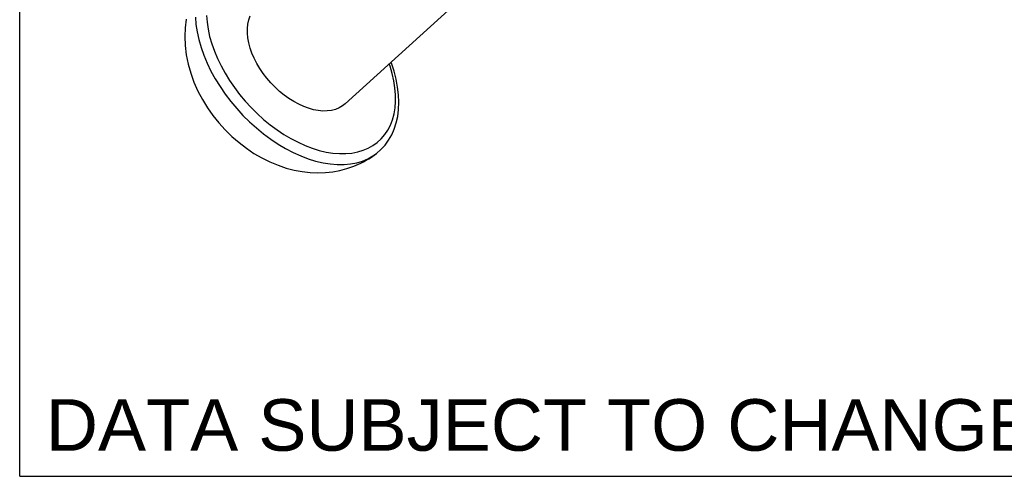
# Model space of a CAD drawing. Header units: inches. Extents: x 0 to 7.33, y -0.04 to 5.67.
# Tile 1 of 12: x 0 to 1.27, y 0 to 0.59. Entities that reach past the tile are written whole.
import ezdxf

# ---------------------------------------------------------------- set-up
doc = ezdxf.new("R2010")
doc.units = ezdxf.units.IN
doc.header["$LTSCALE"] = 0.403333
doc.header["$MEASUREMENT"] = 0
doc.layers.get('0').update_dxf_attribs({"linetype": 'CONTINUOUS'})
doc.styles.get("Standard").update_dxf_attribs({"font": 'arial.ttf'})

msp = doc.modelspace()

# ---------------------------------------------------------------- linework, layer by layer
at = {"color": 7, "linetype": 'Continuous'}
for p, q in [((0, 0), (0, 5.6667)), ((0.4202, 0.4815), (0.621, 0.6637)), ((0.4473, 0.4084), (0.4507, 0.4105)), ((0, 0), (7.3333, 0))]:
    msp.add_line(p, q, dxfattribs=at)
for points in [[(0.2151, 0.5908), (0.2136, 0.5796), (0.2131, 0.5684), (0.2136, 0.5569), (0.215, 0.5449), (0.2174, 0.5328), (0.2208, 0.5209), (0.225, 0.5092), (0.23, 0.4979), (0.2358, 0.487), (0.2423, 0.4764), (0.2495, 0.4662), (0.2571, 0.4567), (0.2653, 0.4477), (0.274, 0.4392), (0.2831, 0.4313), (0.2926, 0.424), (0.3024, 0.4174), (0.3125, 0.4115), (0.3229, 0.4064), (0.3335, 0.402), (0.3441, 0.3984), (0.3544, 0.3957), (0.3645, 0.3938), (0.3749, 0.3926), (0.385, 0.3922), (0.3948, 0.3926), (0.4042, 0.3936), (0.4134, 0.3953), (0.4225, 0.3977), (0.4314, 0.4008), (0.4402, 0.4047)], [(0.2268, 0.5935), (0.2275, 0.584), (0.229, 0.5743), (0.2312, 0.5644), (0.2341, 0.5543), (0.2377, 0.5441), (0.242, 0.534), (0.2469, 0.5238), (0.2525, 0.5137), (0.2586, 0.5038), (0.2653, 0.494), (0.2724, 0.4846), (0.2801, 0.4754), (0.2882, 0.4665), (0.2967, 0.4581), (0.3055, 0.4502), (0.3146, 0.4427), (0.324, 0.4358), (0.3335, 0.4294), (0.3432, 0.4237), (0.3529, 0.4186), (0.3627, 0.4142), (0.3724, 0.4105), (0.382, 0.4075), (0.3916, 0.4052), (0.4009, 0.4037), (0.4099, 0.4029), (0.4187, 0.403), (0.4271, 0.4037), (0.435, 0.4053), (0.4425, 0.4075), (0.4495, 0.4104)], [(0.241, 0.5957), (0.2418, 0.5868), (0.2432, 0.5777), (0.2452, 0.5684), (0.248, 0.5589), (0.2513, 0.5494), (0.2553, 0.5398), (0.2599, 0.5303), (0.2651, 0.5209), (0.2709, 0.5116), (0.2771, 0.5024), (0.2839, 0.4935), (0.2911, 0.4849), (0.2987, 0.4766), (0.3066, 0.4688), (0.3149, 0.4613), (0.3234, 0.4543), (0.3322, 0.4478), (0.3411, 0.4418), (0.3502, 0.4364), (0.3593, 0.4317), (0.3685, 0.4275), (0.3776, 0.4241), (0.3866, 0.4212), (0.3955, 0.4191), (0.4043, 0.4177), (0.4128, 0.417), (0.421, 0.417), (0.4288, 0.4178), (0.4363, 0.4192), (0.4433, 0.4213), (0.4499, 0.4241)], [(0.4123, 0.4761), (0.4076, 0.4742), (0.4025, 0.4729), (0.3971, 0.4722), (0.3914, 0.4721), (0.3854, 0.4727), (0.3793, 0.4738), (0.373, 0.4756), (0.3666, 0.4779), (0.3602, 0.4808), (0.3539, 0.4843), (0.3476, 0.4882), (0.3414, 0.4927), (0.3354, 0.4975), (0.3297, 0.5028), (0.3242, 0.5084), (0.3191, 0.5144), (0.3143, 0.5206), (0.31, 0.527), (0.3061, 0.5335), (0.3027, 0.5402), (0.2998, 0.5469), (0.2975, 0.5535), (0.2957, 0.5601), (0.2945, 0.5665), (0.2939, 0.5728), (0.2939, 0.5788), (0.2944, 0.5845), (0.2956, 0.5899), (0.2973, 0.5949)], [(0.4605, 0.4173), (0.4663, 0.4223), (0.4716, 0.428), (0.4762, 0.4343), (0.4802, 0.4412), (0.4835, 0.4487), (0.4861, 0.4568), (0.488, 0.4652), (0.4891, 0.4742), (0.4894, 0.4835), (0.489, 0.4932), (0.4878, 0.5031), (0.4859, 0.5133), (0.4832, 0.5236), (0.4798, 0.5339), (0.4793, 0.5351)], [(0.4499, 0.4241), (0.456, 0.4275), (0.4616, 0.4315), (0.4667, 0.4362), (0.4712, 0.4416), (0.4751, 0.4475), (0.4785, 0.454), (0.4812, 0.4609), (0.4832, 0.4684), (0.4845, 0.4763), (0.4852, 0.4845), (0.4851, 0.4931), (0.4844, 0.502), (0.483, 0.5111), (0.481, 0.5204), (0.4782, 0.5299), (0.4771, 0.5331)], [(0.4202, 0.4815), (0.4166, 0.4786), (0.4123, 0.4761)], [(0.4402, 0.4047), (0.4438, 0.4065), (0.4473, 0.4084)], [(0.4495, 0.4104), (0.456, 0.4141), (0.4605, 0.4173)], [(0.4507, 0.4105), (0.4541, 0.4126), (0.4574, 0.4149), (0.4605, 0.4173)]]:
    msp.add_lwpolyline(points, dxfattribs=at)

# ---------------------------------------------------------------- texts
at = {"color": 2, "linetype": 'Continuous', "insert": (0.0338, 0.0997), "char_height": 0.066667, "width": 2.11202, "attachment_point": 1, "line_spacing_factor": 0.9}
msp.add_mtext('DATA SUBJECT TO CHANGE WITHOUT NOTICE', dxfattribs=at)

doc.saveas('drawing.dxf')
